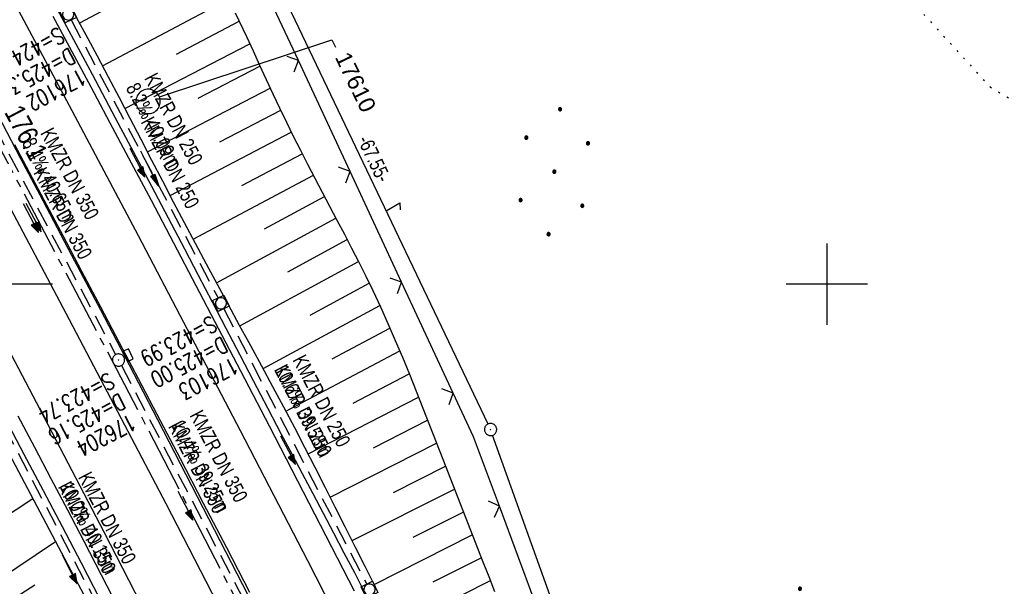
# Model space of a CAD drawing. Extents: x 508513 to 509174, y 450079 to 451036.
# Tile 20 of 51: x 508901 to 509022, y 450363 to 450432. Entities that reach past the tile are written whole.
import ezdxf
from ezdxf import colors
from ezdxf.entities.mleader import LeaderData, LeaderLine
from ezdxf.math import Vec2, Vec3

# ---------------------------------------------------------------- set-up
doc = ezdxf.new("R2010")
doc.units = 0
doc.header["$LTSCALE"] = 10
doc.header["$MEASUREMENT"] = 0
for name, pattern in [('ACHSE', [5.5, 4, -0.5, 0.5, -0.5]), ('AUSGEZOGEN', [0]), ('LT00', [0]), ('PUNKTX2_STR', [0.6, 0.1, -0.5]), ('STRICHLINIE2', [0.375, 0.25, -0.125])]:
    doc.linetypes.add(name, pattern=pattern)
doc.layers.get('0').update_dxf_attribs({"linetype": 'LT00'})
for name, color, linetype in [('--EK_FBR', 250, 'LT00'), ('--EK_Halt-Pfeil', 4, 'LT00'), ('--EK_Haltung', 7, 'STRICHLINIE2'), ('--EK_Haltung-Text', 140, 'LT00'), ('--EK_Schacht-Text', 5, 'LT00'), ('--EL_DFK_AB_L', 21, 'LT00'), ('--EL_DFK_AB_P', 7, 'LT00'), ('--EL_Halt-Pfeil', 4, 'LT00'), ('--EL_Haltung', 182, 'STRICHLINIE2'), ('--EL_Haltung-Text', 182, 'LT00'), ('-AX-093', 35, 'ACHSE'), ('-ST-93-1', 250, 'LT00'), ('ABSTAND', 8, 'LT00'), ('DFK_AB_L', 21, 'LT00'), ('DFK_AB_P', 7, 'LT00'), ('DFK_KATASTER', 250, 'LT00'), ('DFK_NUTZUNG', 250, 'LT00'), ('DFK_NUTZUNGSGRENZE', 70, 'PUNKTX2_STR'), ('FESTPKT_TEXT_A', 211, 'LT00'), ('PFEIL', 140, 'AUSGEZOGEN'), ('V122_AFBR_BAB', 250, 'LT00'), ('V122_BOESCH', 250, 'LT00'), ('V122_BOSCHUNG', 250, 'LT00'), ('V122_GRABEN', 250, 'LT00'), ('V122_H_BORD', 8, 'LT00'), ('V122_KA_MULD', 182, 'LT00'), ('V122_KA_PRUF', 182, 'LT00'), ('V122_LD_MARK', 250, 'LT00'), ('V122_PKT_AU', 211, 'LT00'), ('V122_RASTER', 250, 'LT00'), ('V122_SINKK', 182, 'LT00'), ('V122_ZAUN', 40, 'LT00')]:
    doc.layers.add(name, color=color, linetype=linetype)
doc.styles.add('Beschrift', font='ARIAL.TTF')
doc.styles.add('Haltungsbeschriftung', font='ARIAL.TTF', dxfattribs={"width": 0.75})
doc.styles.add('schachtbeschriftung', font='romans.shx', dxfattribs={"width": 0.75, "height": 2})
doc.styles.get("Standard").update_dxf_attribs({"font": 'ARIAL.TTF'})

# ---------------------------------------------------------------- blocks, each defined once
blk = doc.blocks.new('SYMB7052')
at = {"color": 0, "linetype": 'ByBlock'}
blk.add_lwpolyline([(0, 0), (0, 0.196), (0.076, 0.156)], dxfattribs=at)
blk = doc.blocks.new('Ackerland7')
at = {"layer": 'DFK_NUTZUNG', "color": 0, "linetype": 'ByBlock'}
for p, q in [((-4, 3.93), (-4, 3.67)), ((-3.95, 3.63), (-3.95, 3.97)), ((-3.9, 3.99), (-3.9, 3.61)), ((-3.85, 3.6), (-3.85, 4)), ((-3.8, 3.99), (-3.8, 3.61)), ((-3.75, 3.63), (-3.75, 3.97)), ((-3.7, 3.93), (-3.7, 3.67)), ((-3.65, 3.8), (-3.65, 3.8)), ((3.7, 3.93), (3.7, 3.67)), ((3.75, 3.63), (3.75, 3.97)), ((3.8, 3.99), (3.8, 3.61)), ((3.85, 3.6), (3.85, 4)), ((3.9, 3.99), (3.9, 3.61)), ((3.95, 3.63), (3.95, 3.97)), ((4, 3.93), (4, 3.67)), ((4.05, 3.8), (4.05, 3.8)), ((-7.85, 0.13), (-7.85, -0.13)), ((-7.8, -0.17), (-7.8, 0.17)), ((-7.75, 0.19), (-7.75, -0.19)), ((-7.7, -0.2), (-7.7, 0.2)), ((-7.65, 0.19), (-7.65, -0.19)), ((-7.6, -0.17), (-7.6, 0.17)), ((-7.55, 0.13), (-7.55, -0.13)), ((-7.5, 0), (-7.5, 0)), ((-0.15, 0.13), (-0.15, -0.13)), ((-0.1, -0.17), (-0.1, 0.17)), ((-0.05, 0.19), (-0.05, -0.19)), ((0, -0.2), (0, 0.2)), ((0.05, 0.19), (0.05, -0.19)), ((0.1, -0.17), (0.1, 0.17)), ((0.15, 0.13), (0.15, -0.13)), ((0.2, 0), (0.2, 0)), ((7.55, 0.13), (7.55, -0.13)), ((7.6, -0.17), (7.6, 0.17)), ((7.65, 0.19), (7.65, -0.19)), ((7.7, -0.2), (7.7, 0.2)), ((7.75, 0.19), (7.75, -0.19)), ((7.8, -0.17), (7.8, 0.17)), ((7.85, 0.13), (7.85, -0.13)), ((7.9, 0), (7.9, 0)), ((-3.9, -3.61), (-3.9, -3.99)), ((-3.85, -4), (-3.85, -3.6)), ((-3.8, -3.61), (-3.8, -3.99)), ((3.8, -3.61), (3.8, -3.99)), ((3.85, -4), (3.85, -3.6)), ((3.9, -3.61), (3.9, -3.99)), ((-4, -3.67), (-4, -3.93)), ((-3.95, -3.97), (-3.95, -3.63)), ((-3.75, -3.97), (-3.75, -3.63)), ((-3.7, -3.67), (-3.7, -3.93)), ((-3.65, -3.8), (-3.65, -3.8)), ((3.7, -3.67), (3.7, -3.93)), ((3.75, -3.97), (3.75, -3.63)), ((3.95, -3.97), (3.95, -3.63)), ((4, -3.67), (4, -3.93)), ((4.05, -3.8), (4.05, -3.8))]:
    blk.add_line(p, q, dxfattribs=at)
for points in [[(-3.65, 3.8), (-3.67, 3.89), (-3.73, 3.96), (-3.81, 3.99), (-3.89, 3.99), (-3.97, 3.96), (-4.03, 3.89), (-4.05, 3.8), (-4.03, 3.71), (-3.97, 3.64), (-3.89, 3.6), (-3.81, 3.6), (-3.73, 3.64), (-3.67, 3.71), (-3.65, 3.8)], [(4.05, 3.8), (4.03, 3.89), (3.97, 3.96), (3.89, 3.99), (3.81, 3.99), (3.73, 3.96), (3.67, 3.89), (3.65, 3.8), (3.67, 3.71), (3.73, 3.64), (3.81, 3.61), (3.89, 3.61), (3.97, 3.64), (4.03, 3.71), (4.05, 3.8)], [(-7.5, 0), (-7.52, 0.09), (-7.58, 0.16), (-7.66, 0.19), (-7.74, 0.19), (-7.82, 0.16), (-7.88, 0.09), (-7.9, 0)], [(0.2, 0), (0.18, 0.09), (0.12, 0.16), (0.04, 0.19), (-0.04, 0.19), (-0.12, 0.16), (-0.18, 0.09), (-0.2, 0)], [(-0.2, 0), (-0.18, -0.09), (-0.12, -0.16), (-0.04, -0.19), (0.04, -0.19), (0.12, -0.16), (0.18, -0.09), (0.2, 0)], [(7.9, 0), (7.88, 0.09), (7.82, 0.16), (7.74, 0.19), (7.66, 0.19), (7.58, 0.16), (7.52, 0.09), (7.5, 0)], [(7.5, 0), (7.52, -0.09), (7.58, -0.16), (7.66, -0.19), (7.74, -0.19), (7.82, -0.16), (7.88, -0.09), (7.9, 0)], [(-7.9, 0), (-7.88, -0.09), (-7.82, -0.16), (-7.74, -0.19), (-7.66, -0.19), (-7.58, -0.16), (-7.52, -0.09), (-7.5, 0)], [(-3.65, -3.8), (-3.67, -3.71), (-3.73, -3.64), (-3.81, -3.61), (-3.89, -3.61), (-3.97, -3.64), (-4.03, -3.71), (-4.05, -3.8), (-4.03, -3.89), (-3.97, -3.96), (-3.89, -3.99), (-3.81, -3.99), (-3.73, -3.96), (-3.67, -3.89), (-3.65, -3.8)], [(4.05, -3.8), (4.03, -3.71), (3.97, -3.64), (3.89, -3.61), (3.81, -3.61), (3.73, -3.64), (3.67, -3.71), (3.65, -3.8), (3.67, -3.89), (3.73, -3.96), (3.81, -3.99), (3.89, -3.99), (3.97, -3.96), (4.03, -3.89), (4.05, -3.8)]]:
    blk.add_lwpolyline(points, dxfattribs=at)
blk = doc.blocks.new('SYMB0003')
at = {"color": 0, "linetype": 'ByBlock'}
for p, q in [((-0.015712, 0), (0.010166, 0.012015)), ((0, -0.021257), (-0.015712, 0)), ((0.010166, 0.012015), (0, -0.021257))]:
    blk.add_line(p, q, dxfattribs=at)
for points in [[(-0.031395, 0.499013), (-0.093691, 0.491144), (-0.154509, 0.475528), (-0.21289, 0.452414), (-0.267913, 0.422164), (-0.318712, 0.385257), (-0.364484, 0.342274), (-0.404509, 0.293893), (-0.438154, 0.240877), (-0.464888, 0.184062), (-0.484292, 0.124345), (-0.496058, 0.062667), (-0.5, 0)], [(0.5, 0), (0.496057, 0.062667), (0.484292, 0.124345), (0.464888, 0.184062), (0.438153, 0.240877), (0.404509, 0.293893), (0.364484, 0.342274), (0.318712, 0.385257), (0.267913, 0.422164), (0.21289, 0.452414), (0.154509, 0.475528), (0.093691, 0.491144), (0.031395, 0.499013), (-0.031395, 0.499013)], [(-0.5, 0), (-0.496058, -0.062667), (-0.484292, -0.124345), (-0.464888, -0.184062), (-0.438154, -0.240877), (-0.404509, -0.293893), (-0.364485, -0.342274), (-0.318712, -0.385257), (-0.267914, -0.422164), (-0.21289, -0.452414), (-0.154509, -0.475529), (-0.093691, -0.491144), (-0.031395, -0.499014), (0.031395, -0.499014)], [(0.031395, -0.499014), (0.093691, -0.491144), (0.154509, -0.475529), (0.21289, -0.452414), (0.267914, -0.422164), (0.318712, -0.385257), (0.364485, -0.342274), (0.404509, -0.293893), (0.438154, -0.240877), (0.464889, -0.184062), (0.484292, -0.124345), (0.496058, -0.062667), (0.5, 0)]]:
    blk.add_lwpolyline(points, dxfattribs=at)
blk = doc.blocks.new('SYMB0024')
at = {"color": 0, "linetype": 'ByBlock'}
for p, q in [((-0.5, 0.5), (0, 0)), ((0, 0), (0.5, 0.5))]:
    blk.add_line(p, q, dxfattribs=at)
blk = doc.blocks.new('SYMB1210')
at = {"color": 0, "linetype": 'ByBlock'}
blk.add_line((0.018815, -0.179014), (0.055623, -0.17119), dxfattribs=at)
for points in [[(-0.2, -0.2), (-0.2, 0.2), (0.2, 0.2), (0.2, -0.2), (-0.2, -0.2)], [(0.018815, 0.179014), (-0.018815, 0.179014), (-0.055623, 0.17119), (-0.09, 0.155885), (-0.120444, 0.133766), (-0.145623, 0.105801), (-0.164438, 0.073213), (-0.176067, 0.037424), (-0.18, 0)], [(-0.18, 0), (-0.176067, -0.037424), (-0.164438, -0.073213), (-0.145623, -0.105801), (-0.120444, -0.133766), (-0.09, -0.155885), (-0.055623, -0.17119), (-0.018815, -0.179014), (0.018815, -0.179014)], [(0.18, 0), (0.176067, 0.037424), (0.164438, 0.073213), (0.145623, 0.105801), (0.120444, 0.133766), (0.09, 0.155885), (0.055623, 0.17119), (0.018815, 0.179014)], [(0.055623, -0.17119), (0.09, -0.155885), (0.120444, -0.133766), (0.145623, -0.105801), (0.164438, -0.073213), (0.176067, -0.037424), (0.18, 0)]]:
    blk.add_lwpolyline(points, dxfattribs=at)
blk = doc.blocks.new('SYMB0652')
at = {"color": 0, "linetype": 'ByBlock'}
blk.add_lwpolyline([(-0.15, -0.075), (0.15, -0.075), (0.15, 0.075), (-0.15, 0.075), (-0.15, -0.075)], dxfattribs=at)
blk = doc.blocks.new('Pfreil3')
at = {"layer": 'PFEIL'}
blk.add_hatch(color=256, dxfattribs=at).paths.add_polyline_path([(-1.55, 0.27), (-1.55, -0.27), (0, 0)])
for p, q in [((-1.55, 0), (-4.83, 0)), ((-1.55, -0.27), (-1.55, 0.27)), ((-1.55, 0.27), (0, 0)), ((0, 0), (-1.55, -0.27))]:
    blk.add_line(p, q, dxfattribs=at)
blk = doc.blocks.new('_None')
blk = doc.blocks.new('SYMB0070')
at = {"color": 0, "linetype": 'ByBlock'}
for p, q in [((-0.5, 0), (0.2, 0)), ((0.5, 0), (0.2, 0.1)), ((0.2, 0.1), (0.2, 0)), ((0.468, 0), (0.21, 0.086)), ((0.21, 0.086), (0.21, -0.086)), ((0.21, -0.086), (0.468, 0)), ((0.22, -0.072), (0.437, 0)), ((0.23, -0.058), (0.405, 0)), ((0.24, -0.045), (0.374, 0)), ((0.342, 0), (0.25, 0.031)), ((0.25, 0.031), (0.25, -0.031)), ((0.25, -0.031), (0.342, 0)), ((0.26, -0.017), (0.31, 0)), ((0.27, -0.003), (0.279, 0))]:
    blk.add_line(p, q, dxfattribs=at)
for points in [[(0.2, 0), (0.2, -0.1), (0.5, 0)], [(0.437, 0), (0.22, 0.072), (0.22, -0.072)], [(0.405, 0), (0.23, 0.058), (0.23, -0.058)], [(0.374, 0), (0.24, 0.045), (0.24, -0.045)], [(0.31, 0), (0.26, 0.017), (0.26, -0.017)], [(0.279, 0), (0.27, 0.003), (0.27, -0.003)]]:
    blk.add_lwpolyline(points, dxfattribs=at)

msp = doc.modelspace()

# ---------------------------------------------------------------- linework, layer by layer
at = {"layer": '--EK_FBR', "color": 2}
for points in [[(508880.78, 450445.16), (508887.43, 450432.53), (508894.47, 450419.33), (508906.61, 450396.45), (508918.87, 450373.08), (508930.13, 450351.23), (508941.86, 450328.05), (508953.36, 450304.88), (508963.9, 450283.05), (508974.51, 450260.78), (508984.69, 450238.77), (508995.08, 450215.47), (509005.02, 450192.35), (509014.64, 450169.34), (509023.84, 450146.18), (509028.67, 450133.38)], [(508929.19, 450362.15), (508926.37, 450367.63), (508923.53, 450373.1), (508920.68, 450378.56), (508917.82, 450384.02), (508915.52, 450388.4), (508913.21, 450392.78), (508910.9, 450397.16), (508908.58, 450401.54), (508906.27, 450405.91), (508903.95, 450410.29), (508902.15, 450413.7), (508900.35, 450417.1)]]:
    msp.add_lwpolyline(points, dxfattribs=at)
at = {"layer": '--EK_FBR'}
for points in [[(508905.01, 450432.89), (508907.35, 450428.55), (508909.67, 450424.21), (508911.99, 450419.87), (508914.3, 450415.52), (508917.07, 450410.29), (508919.82, 450405.06), (508922.57, 450399.83), (508925.31, 450394.59), (508928.04, 450389.35), (508931.55, 450382.61), (508935.05, 450375.86), (508938.54, 450369.11), (508942.01, 450362.35)], [(508900.73, 450383.86), (508902.76, 450380.01), (508904.78, 450376.16), (508906.81, 450372.31), (508908.82, 450368.45), (508911.66, 450363), (508914.48, 450357.54)]]:
    msp.add_lwpolyline(points, dxfattribs=at)
at = {"layer": '--EK_Haltung'}
for p, q in [((508907.26, 450432.42), (508925.3, 450398.32)), ((508894.36, 450425.92), (508912.73, 450391.35)), ((508926, 450396.99), (508943.54, 450363.19)), ((508913.43, 450390.03), (508930.9, 450356.56)), ((508899.03, 450382.6), (508916.88, 450348.32))]:
    msp.add_line(p, q, dxfattribs=at)
at = {"layer": '--EL_DFK_AB_L'}
for p, q in [((508929.61, 450443.11), (508958.42, 450382.84)), ((508988.51, 450299.38), (508958.99, 450381.45))]:
    msp.add_line(p, q, dxfattribs=at)
at = {"layer": '--EL_Haltung'}
for p, q in [((508907.26, 450432.42), (508925.3, 450398.32)), ((508894.36, 450425.92), (508912.73, 450391.35)), ((508926, 450396.99), (508943.54, 450363.19)), ((508913.43, 450390.03), (508930.9, 450356.56)), ((508899.03, 450382.6), (508916.88, 450348.32))]:
    msp.add_line(p, q, dxfattribs=at)
at = {"layer": '-AX-093', "ltscale": 0.2}
msp.add_lwpolyline([(508886.04, 450440.1), (508891.2, 450430.43), (508896.36, 450420.76), (508901.49, 450411.08), (508906.61, 450401.39), (508911.71, 450391.69), (508916.79, 450381.98), (508921.84, 450372.26), (508926.87, 450362.52), (508931.87, 450352.77), (508936.84, 450343.01), (508941.78, 450333.22), (508946.68, 450323.43), (508951.56, 450313.61), (508956.39, 450303.78), (508961.19, 450293.92), (508965.94, 450284.05), (508970.65, 450274.16)], dxfattribs=at)
at = {"layer": 'DFK_AB_L'}
for p, q in [((508929.61, 450443.11), (508958.42, 450382.84)), ((508988.51, 450299.38), (508958.99, 450381.45))]:
    msp.add_line(p, q, dxfattribs=at)
at = {"layer": 'DFK_NUTZUNGSGRENZE', "ltscale": 0.2}
for p, q in [((509009.48, 450435.76), (509020.04, 450424.21)), ((509020.04, 450424.21), (509028.34, 450419.28))]:
    msp.add_line(p, q, dxfattribs=at)
at = {"layer": 'V122_AFBR_BAB', "color": 0}
for points in [[(508880.78, 450445.16), (508887.43, 450432.53), (508894.47, 450419.33), (508906.61, 450396.45), (508918.87, 450373.08), (508930.13, 450351.23), (508941.86, 450328.05), (508953.36, 450304.88), (508963.9, 450283.05), (508974.51, 450260.78), (508984.69, 450238.77), (508995.08, 450215.47), (509005.02, 450192.35), (509014.64, 450169.34), (509023.84, 450146.18), (509028.67, 450133.38)], [(508929.19, 450362.15), (508926.37, 450367.63), (508923.53, 450373.1), (508920.68, 450378.56), (508917.82, 450384.02), (508915.52, 450388.4), (508913.21, 450392.78), (508910.9, 450397.16), (508908.58, 450401.54), (508906.27, 450405.91), (508903.95, 450410.29), (508902.15, 450413.7), (508900.35, 450417.1)]]:
    msp.add_lwpolyline(points, dxfattribs=at)
at = {"layer": 'V122_AFBR_BAB'}
for points in [[(508905.01, 450432.89), (508907.35, 450428.55), (508909.67, 450424.21), (508911.99, 450419.87), (508914.3, 450415.52), (508917.07, 450410.29), (508919.82, 450405.06), (508922.57, 450399.83), (508925.31, 450394.59), (508928.04, 450389.35), (508931.55, 450382.61), (508935.05, 450375.86), (508938.54, 450369.11), (508942.01, 450362.35)], [(508900.73, 450383.86), (508902.76, 450380.01), (508904.78, 450376.16), (508906.81, 450372.31), (508908.82, 450368.45), (508911.66, 450363), (508914.48, 450357.54)]]:
    msp.add_lwpolyline(points, dxfattribs=at)
at = {"layer": 'V122_BOESCH'}
msp.add_lwpolyline([(508927.4, 450433.31), (508928.78, 450430.37), (508929.59, 450428.62), (508930.4, 450426.87), (508931.21, 450425.12), (508932.02, 450423.37), (508932.84, 450421.63), (508933.68, 450419.89), (508934.53, 450418.16), (508935.4, 450416.43), (508936.28, 450414.71), (508937.18, 450412.99), (508938.08, 450411.28), (508938.99, 450409.57), (508939.89, 450407.86), (508940.8, 450406.14), (508941.69, 450404.43), (508942.57, 450402.7), (508943.43, 450400.97), (508944.28, 450399.23), (508945.23, 450397.2), (508946.15, 450395.16), (508947.04, 450393.1), (508947.91, 450391.04), (508948.77, 450388.96), (508949.6, 450386.88), (508950.43, 450384.79), (508951.25, 450382.7), (508952.06, 450380.61), (508952.87, 450378.52), (508954.09, 450375.37), (508955.32, 450372.22), (508956.55, 450369.07), (508957.8, 450365.92), (508958.52, 450364.11), (508959.24, 450362.3)], dxfattribs=at)
at = {"layer": 'V122_BOSCHUNG'}
for p, q in [((508908.32, 450432.05), (508923.97, 450440.47)), ((508911.12, 450426.8), (508926.59, 450435.01)), ((508920.2, 450428.22), (508927.89, 450432.26)), ((508913.87, 450421.55), (508929.18, 450429.51)), ((508922.85, 450422.84), (508930.44, 450426.77)), ((508916.63, 450416.24), (508931.71, 450424.05)), ((508925.5, 450417.45), (508932.98, 450421.34)), ((508919.41, 450410.89), (508934.28, 450418.66)), ((508928.22, 450412.1), (508935.62, 450416)), ((508922.23, 450405.53), (508936.99, 450413.36)), ((508931.01, 450406.79), (508938.37, 450410.74)), ((508925.09, 450400.18), (508939.76, 450408.11)), ((508933.84, 450401.5), (508941.15, 450405.47)), ((508927.96, 450394.9), (508942.52, 450402.8)), ((508936.62, 450396.19), (508943.85, 450400.11)), ((508930.82, 450389.64), (508945.14, 450397.38)), ((508939.31, 450390.82), (508946.39, 450394.61)), ((508933.62, 450384.41), (508947.59, 450391.81)), ((508941.88, 450385.39), (508948.76, 450388.99)), ((508936.36, 450379.16), (508949.89, 450386.15)), ((508944.36, 450379.92), (508951.01, 450383.31)), ((508939.06, 450373.87), (508952.11, 450380.47)), ((508946.81, 450374.43), (508953.21, 450377.65)), ((508941.75, 450368.53), (508954.3, 450374.84)), ((508893.8, 450367.95), (508902.55, 450373.69)), ((508949.24, 450368.94), (508955.39, 450372.03)), ((508944.45, 450363.16), (508956.49, 450369.23)), ((508897.21, 450362.96), (508905.35, 450368.41)), ((508951.7, 450363.46), (508957.6, 450366.43)), ((508898.82, 450360.54), (508902.82, 450363.1)), ((508947.15, 450357.81), (508958.71, 450363.63))]:
    msp.add_line(p, q, dxfattribs=at)
at = {"layer": 'V122_GRABEN'}
for points in [[(508904.13, 450436.43), (508906.99, 450431.1), (508909.85, 450425.76), (508912.69, 450420.42), (508915.53, 450415.07), (508918.35, 450409.71), (508921.17, 450404.35), (508922.87, 450401.1), (508924.56, 450397.85), (508926.26, 450394.6), (508927.96, 450391.34), (508929.65, 450388.09), (508931.36, 450384.84), (508933.06, 450381.6), (508934.35, 450379.17), (508935.63, 450376.75), (508936.92, 450374.32), (508938.2, 450371.9), (508939.48, 450369.47), (508940.75, 450367.04), (508942.02, 450364.61), (508943.28, 450362.17)], [(508944.58, 450362.9), (508943.35, 450365.34), (508942.13, 450367.77), (508940.91, 450370.21), (508939.68, 450372.65), (508938.45, 450375.08), (508937.21, 450377.51), (508935.96, 450379.94), (508934.7, 450382.36), (508933.36, 450384.89), (508932.02, 450387.4), (508930.66, 450389.92), (508929.3, 450392.43), (508927.94, 450394.94), (508926.58, 450397.45), (508925.22, 450399.96), (508923.86, 450402.47), (508922.51, 450404.99), (508921.17, 450407.53), (508919.83, 450410.08), (508918.5, 450412.64), (508917.17, 450415.19), (508915.85, 450417.75), (508914.52, 450420.31), (508913.19, 450422.86), (508911.85, 450425.41), (508910.51, 450427.96), (508909.35, 450430.12), (508908.19, 450432.28), (508907.03, 450434.44)], [(508910.84, 450361.29), (508908.52, 450365.75), (508906.19, 450370.2), (508903.86, 450374.65), (508901.52, 450379.09), (508899.18, 450383.54)], [(508899.65, 450379.16), (508901.53, 450375.61), (508903.41, 450372.06), (508905.29, 450368.51), (508907.18, 450364.96), (508909.06, 450361.41)]]:
    msp.add_lwpolyline(points, dxfattribs=at)
at = {"layer": 'V122_H_BORD'}
msp.add_lwpolyline([(508970.24, 450279.13), (508957.06, 450306.44), (508953.92, 450312.68), (508950.77, 450318.92), (508947.62, 450325.16), (508944.46, 450331.4), (508941.31, 450337.64), (508938.14, 450343.87), (508934.98, 450350.1), (508931.8, 450356.33), (508928.34, 450363.09), (508924.88, 450369.84), (508921.4, 450376.59), (508917.91, 450383.33), (508914.41, 450390.07), (508910.9, 450396.8), (508907.37, 450403.52), (508903.83, 450410.23), (508901.05, 450415.48), (508898.27, 450420.73), (508895.47, 450425.97), (508892.67, 450431.21), (508889.87, 450436.44)], dxfattribs=at)
at = {"layer": 'V122_LD_MARK'}
for points in [[(508956.2, 450280.02), (508952.57, 450287.54), (508948.92, 450295.05), (508945.24, 450302.55), (508941.55, 450310.03), (508937.83, 450317.51), (508934.09, 450324.97), (508930.34, 450332.43), (508926.56, 450339.87), (508922.77, 450347.31), (508918.97, 450354.74), (508915.14, 450362.16), (508911.31, 450369.58), (508907.4, 450377.09), (508903.47, 450384.6), (508899.54, 450392.11), (508895.59, 450399.6), (508891.64, 450407.1), (508887.67, 450414.58), (508883.69, 450422.06), (508879.71, 450429.54), (508875.57, 450437.29)], [(508899.49, 450436.07), (508903.43, 450428.69), (508907.36, 450421.29), (508911.28, 450413.9), (508915.48, 450405.95), (508919.66, 450397.99), (508923.84, 450390.03), (508927.99, 450382.05), (508932.13, 450374.07), (508936.26, 450366.08), (508940.36, 450358.08), (508944.45, 450350.08), (508948.52, 450342.06), (508952.57, 450334.03), (508956.59, 450325.99), (508960.6, 450317.94), (508964.58, 450309.88), (508967.96, 450302.97), (508971.33, 450296.05), (508974.68, 450289.12), (508978, 450282.18), (508981.31, 450275.23)]]:
    msp.add_lwpolyline(points, dxfattribs=at)
at = {"layer": 'V122_RASTER'}
for p, q in [((509000, 450405), (509000, 450395)), ((508905, 450400), (508895, 450400)), ((509005, 450400), (508995, 450400))]:
    msp.add_line(p, q, dxfattribs=at)
at = {"layer": 'V122_ZAUN'}
for p, q in [((508935.16, 450427.43), (508928.83, 450441.03)), ((508941.49, 450413.83), (508935.16, 450427.43)), ((508947.82, 450400.23), (508941.49, 450413.83)), ((508954.16, 450386.64), (508947.82, 450400.23)), ((508965.05, 450358.7), (508959.82, 450372.76))]:
    msp.add_line(p, q, dxfattribs=at)
msp.add_lwpolyline([(508959.82, 450372.76), (508956.66, 450381.26), (508954.16, 450386.64)], dxfattribs=at)

# ---------------------------------------------------------------- block references
at = {"layer": '--EK_Halt-Pfeil', "yscale": 4, "zscale": 4}
for p, xscale, rotation in [((508915.39, 450414.9), 4.000000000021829, 297.8826699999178), ((508902.66, 450408.17), 4.00000000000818, 297.9786900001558), ((508933.88, 450379.63), 3.999999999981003, 297.4277600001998), ((508921.28, 450372.83), 4.000000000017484, 297.5742099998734), ((508907.07, 450365), 4.00000000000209, 297.4985700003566)]:
    msp.add_blockref('SYMB0070', p, dxfattribs=dict(at, xscale=xscale, rotation=rotation))
at = {"layer": '--EL_DFK_AB_P', "xscale": 1.500000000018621, "yscale": 1.5, "zscale": 1.5, "rotation": 264.7377099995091}
msp.add_blockref('SYMB0003', (508958.74, 450382.16), dxfattribs=at)
at = {"layer": '--EL_Halt-Pfeil', "yscale": 4, "zscale": 4}
for p, xscale, rotation in [((508915.39, 450414.9), 4.000000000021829, 297.8826699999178), ((508902.33, 450408.12), 4.00000000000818, 297.9786900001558), ((508933.88, 450379.63), 3.999999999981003, 297.4277600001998), ((508921.28, 450372.83), 4.000000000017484, 297.5742099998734), ((508907.07, 450365), 4.00000000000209, 297.4985700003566)]:
    msp.add_blockref('SYMB0070', p, dxfattribs=dict(at, xscale=xscale, rotation=rotation))
at = {"layer": 'DFK_AB_P', "xscale": 1.500000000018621, "yscale": 1.5, "zscale": 1.5, "rotation": 264.7377099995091}
msp.add_blockref('SYMB0003', (508958.74, 450382.16), dxfattribs=at)
at = {"layer": 'DFK_KATASTER', "xscale": 10, "yscale": 10, "zscale": 10, "rotation": 299.8973199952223}
msp.add_blockref('SYMB7052', (508945.91, 450409), dxfattribs=at)
at = {"layer": 'DFK_NUTZUNG'}
for p, rotation in [((508966.56, 450413.8), 264.7376999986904), ((508996, 450354.95), 264.7376999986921)]:
    msp.add_blockref('Ackerland7', p, dxfattribs=dict(at, rotation=rotation))
at = {"layer": 'PFEIL', "rotation": 297.233073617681}
msp.add_blockref('Pfreil3', (508918.01, 450412.01), dxfattribs=at)
at = {"layer": 'V122_KA_MULD', "xscale": 3.8, "yscale": 3.8, "zscale": 3.8, "rotation": 295.821}
for p in [(508906.9, 450433.09), (508925.65, 450397.65), (508943.88, 450362.52)]:
    msp.add_blockref('SYMB1210', p, dxfattribs=at)
at = {"layer": 'V122_KA_PRUF', "xscale": 1.5, "yscale": 1.5, "zscale": 1.5, "rotation": 295.821}
msp.add_blockref('SYMB0003', (508913.08, 450390.69), dxfattribs=at)
at = {"layer": 'V122_PKT_AU', "xscale": 3, "yscale": 3, "zscale": 3, "rotation": 295.821}
msp.add_blockref('SYMB0003', (508916.71, 450422.42), dxfattribs=at)
at = {"layer": 'V122_SINKK', "xscale": 4.5, "yscale": 4.5, "zscale": 4.5, "rotation": 295.821}
msp.add_blockref('SYMB0652', (508914.3, 450391.3), dxfattribs=at)
at = {"layer": 'V122_ZAUN', "xscale": 2.1, "yscale": 2.1, "zscale": 2.1}
for p, rotation in [((508935.16, 450427.43), 114.97118), ((508941.49, 450413.83), 114.97118), ((508947.82, 450400.23), 114.97118), ((508954.16, 450386.64), 114.97118), ((508959.82, 450372.76), 110.39261)]:
    msp.add_blockref('SYMB0024', p, dxfattribs=dict(at, rotation=rotation))

# ---------------------------------------------------------------- texts
at = {"layer": '--EK_Haltung-Text', "style": 'Haltungsbeschriftung', "width": 0.75}
for s, rotation, p in [('KMZR DN 250', -62.1173, (508916.19, 450425.28)), ('8.2‰ 40.09m', -62.1173, (508913.93, 450424.08)), ('KMZR DN 350', -62.0213, (508903.44, 450418.55)), ('8.4‰ 40.65m', -62.0213, (508901.18, 450417.35)), ('KMZR DN 250', -62.5722, (508934.39, 450390.71)), ('10.6‰ 39.58m', -62.5722, (508932.12, 450389.53)), ('KMZR DN 350', -62.4258, (508921.76, 450383.91)), ('10.4‰ 39.25m', -62.4258, (508919.49, 450382.73)), ('KMZR DN 350', -62.5014, (508908.08, 450376.33)), ('10.0‰ 40.15m', -62.5014, (508905.81, 450375.15))]:
    msp.add_text(s, height=1.8, rotation=rotation, dxfattribs=at).set_placement(p)
at = {"layer": '--EK_Schacht-Text', "style": 'schachtbeschriftung', "width": 0.75}
for s, rotation, p in [('S=424.32', -152.1173, (508905.71, 450431.6)), ('D=425.32', -152.1173, (508907.06, 450429.06)), ('176102', -152.1173, (508908.4, 450426.51)), ('S=423.99', -152.5722, (508924.45, 450396.18)), ('D=425.00', -152.5722, (508925.77, 450393.63)), ('176103', -152.5722, (508927.1, 450391.07)), ('S=423.74', -152.4258, (508911.87, 450389.21)), ('D=425.16', -152.4258, (508913.21, 450386.66)), ('176204', -152.4258, (508914.54, 450384.11))]:
    msp.add_text(s, height=2, rotation=rotation, dxfattribs=at).set_placement(p)
at = {"layer": '--EL_Haltung-Text', "style": 'Haltungsbeschriftung', "width": 0.75}
for s, rotation, p in [('KMZR DN 250', -62.1173, (508915.76, 450419.91)), ('KMZR DN 350', -62.0213, (508902.59, 450413.69)), ('KMZR DN 250', -62.5722, (508932.12, 450389.53)), ('KMZR DN 350', -62.4258, (508919.13, 450382.55)), ('KMZR DN 350', -62.5014, (508905.61, 450375.16))]:
    msp.add_text(s, height=1.8, rotation=rotation, dxfattribs=at).set_placement(p)
at = {"layer": '-ST-93-1', "style": 'Beschrift', "width": 0.8}
msp.add_text('  176.1', height=2.5, rotation=-62.0476, dxfattribs=at).set_placement((508898.29, 450422.47))
at = {"layer": 'ABSTAND', "width": 0.75}
msp.add_text('-67.55-', height=1.8, rotation=-64.4551, dxfattribs=at).set_placement((508942.35, 450417.71))

# ---------------------------------------------------------------- leaders
at = {"layer": 'FESTPKT_TEXT_A'}
ml = msp.add_multileader_mtext('Standard', dxfattribs=at)
ml.set_content('{\\H0.09x;\\P\\H11.111x; 17610 \\~\\P\\H0.09x;   }', color=256)
ml.set_leader_properties(color=256, linetype='ByLayer', lineweight=-1)
ml.set_arrow_properties(name='NONE')
ml.build(insert=Vec2(0, 0))
ml.multileader.update_dxf_attribs({"has_text_frame": 1, "text_left_attachment_type": 2, "text_right_attachment_type": 2, "dogleg_length": 1, "arrow_head_size": 0.18})
ctx = ml.context
ctx.base_point, ctx.char_height, ctx.arrow_head_size, ctx.landing_gap_size, ctx.plane_origin, ctx.plane_x_axis, ctx.plane_y_axis = Vec3(508939.7, 450429.1), 2, 0.18, 0.3, Vec3(508939.88, 450468.59), Vec3(0.435561, -0.900159), Vec3(0.900159, 0.435561)
ctx.left_attachment, ctx.right_attachment = 2, 2
notes = []
notes.append((ctx, [(0, (1, 1, 0), (508939.27, 450430), (0.435561, -0.900159), 1, [(0, [(508918.1, 450422.98)], 0, [])])]))
ctx.mtext.insert, ctx.mtext.text_direction, ctx.mtext.rotation, ctx.mtext.line_spacing_factor, ctx.mtext.flow_direction = Vec3(508941.25, 450429.52), Vec3(0.435561, -0.900159), 5.16305, 0.7, 5
for ctx, leaders in notes:
    for number, flags, end, landing, length, lines in leaders:
        leader = LeaderData()
        leader.index, (leader.has_last_leader_line, leader.has_dogleg_vector, leader.attachment_direction) = number, flags
        leader.last_leader_point, leader.dogleg_vector, leader.dogleg_length = Vec3(end), Vec3(landing), length
        for number, points, colour, breaks in lines:
            line = LeaderLine()
            line.index, line.vertices, line.color, line.breaks = number, Vec3.list(points), colors.encode_raw_color(colour), breaks
            leader.lines.append(line)
        ctx.leaders.append(leader)

doc.saveas('drawing.dxf')
